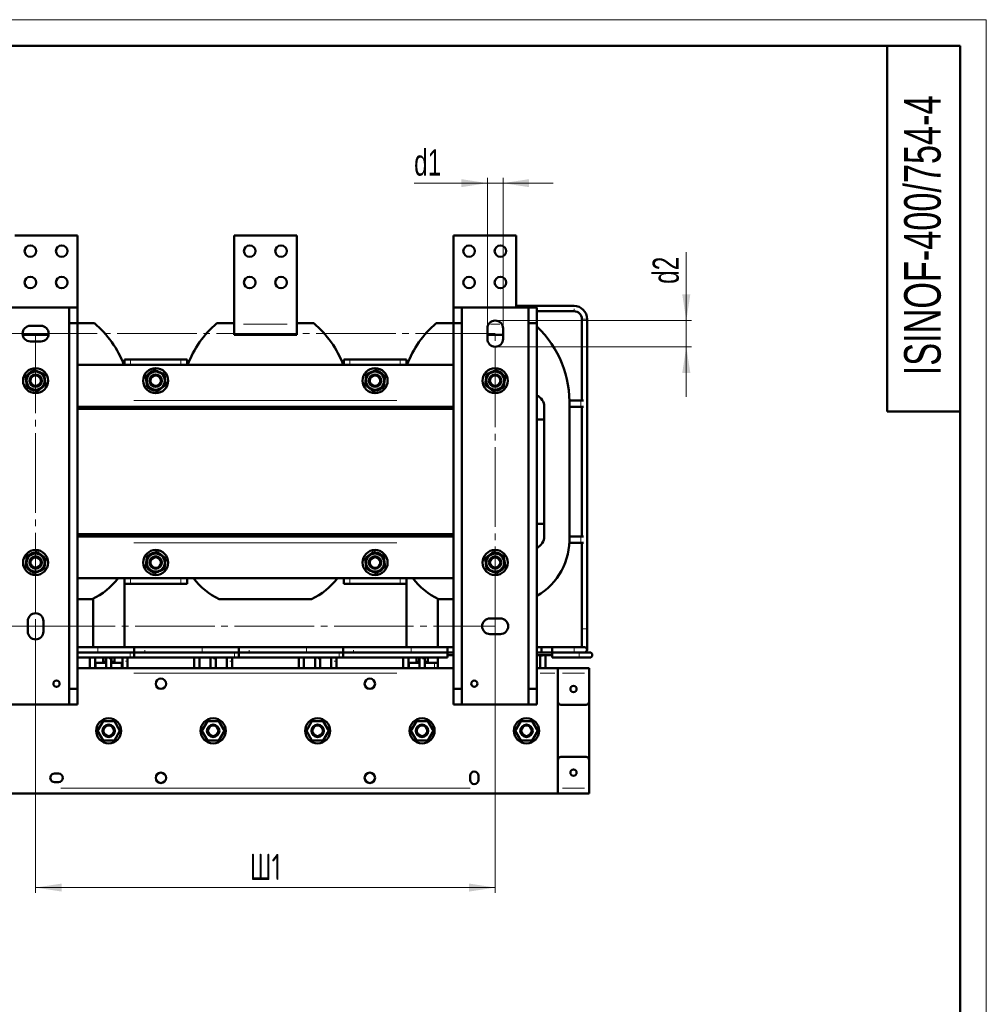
# Model space of a CAD drawing. Header units: millimetres. Extents: x 0 to 1485, y 0 to 2100.
# Tile 7 of 7: x 560 to 1485, y 1158 to 2100. Entities that reach past the tile are written whole.
import ezdxf

# ---------------------------------------------------------------- set-up
doc = ezdxf.new("R2010")
doc.units = ezdxf.units.MM
doc.header["$LTSCALE"] = 5
doc.linetypes.add('SLD-Осевая', pattern=[19.05, 15.24, -1.27, 1.27, -1.27])
doc.linetypes.add('SLD-Сплошная', pattern=[0])
doc.styles.add('SLDTEXTSTYLE0', font='TXT', dxfattribs={"width": 0.7})
doc.styles.add('SLDTEXTSTYLE1', font='TXT', dxfattribs={"width": 0.7, "bigfont": 'bigfont'})
doc.dimstyles.new('SLDDIMSTYLE0', dxfattribs={"dimtxt": 25, "dimasz": 25, "dimexe": 0, "dimexo": 0.0625, "dimgap": 6.25, "dimtad": 2, "dimdec": 1, "dimrnd": 1e-09, "dimzin": 12, "dimdsep": 46, "dimtxsty": 'SLDTEXTSTYLE0', "dimsah": 1, "dimcen": 0.09, "dimadec": 0, "dimazin": 3, "dimtfac": 1, "dimtdec": 3, "dimtofl": 0, "dimtmove": 0, "dimatfit": 3, "dimfxl": 0, "dimfrac": 2, "dimtolj": 1, "dimtzin": 12, "dimarcsym": 0})
doc.dimstyles.new('SLDDIMSTYLE1', dxfattribs={"dimtxt": 25, "dimasz": 25, "dimexe": 0, "dimexo": 0.0625, "dimgap": 6.25, "dimtad": 2, "dimdec": 1, "dimrnd": 1e-09, "dimzin": 12, "dimdsep": 46, "dimtxsty": 'SLDTEXTSTYLE0', "dimsah": 1, "dimcen": 0.09, "dimadec": 0, "dimazin": 3, "dimtfac": 1, "dimtdec": 3, "dimtmove": 0, "dimatfit": 0, "dimfxl": 0, "dimfrac": 2, "dimtolj": 1, "dimtzin": 12, "dimarcsym": 0})

# ---------------------------------------------------------------- blocks, each defined once
blk = doc.blocks.new('_D_2')
at = {"color": 7, "linetype": 'SLD-Сплошная', "lineweight": 0}
for p, q in [((574.78, 1519.55), (574.78, 1264.59)), ((1014.78, 1519.55), (1014.78, 1264.59)), ((574.78, 1269.59), (1014.78, 1269.59))]:
    blk.add_line(p, q, dxfattribs=at)
at = {"color": 7, "linetype": 'SLD-Сплошная', "lineweight": 18}
for points in [[(574.78, 1269.59), (599.78, 1265.75), (599.78, 1273.44)], [(1014.78, 1269.59), (989.78, 1273.44), (989.78, 1265.75)]]:
    blk.add_solid(points, dxfattribs=at)
at = {"color": 7, "linetype": 'SLD-Сплошная', "lineweight": 18, "insert": (779.68, 1301.82), "char_height": 25, "attachment_point": 1, "style": 'SLDTEXTSTYLE1'}
blk.add_mtext('Ш1', dxfattribs=at)
blk = doc.blocks.new('_D_3')
at = {"color": 7, "linetype": 'SLD-Сплошная', "lineweight": 0}
for p, q in [((574.73, 1799.6), (429.78, 1799.6)), ((434.78, 1799.6), (434.78, 1519.6)), ((574.73, 1519.6), (429.78, 1519.6))]:
    blk.add_line(p, q, dxfattribs=at)
at = {"color": 7, "linetype": 'SLD-Сплошная', "lineweight": 18}
for points in [[(434.78, 1799.6), (430.94, 1774.6), (438.63, 1774.6)], [(434.78, 1519.6), (438.63, 1544.6), (430.94, 1544.6)]]:
    blk.add_solid(points, dxfattribs=at)
at = {"color": 7, "linetype": 'SLD-Сплошная', "lineweight": 18, "insert": (402.56, 1647.17), "char_height": 25, "attachment_point": 1, "rotation": 90, "style": 'SLDTEXTSTYLE1'}
blk.add_mtext('Г1', dxfattribs=at)
blk = doc.blocks.new('_D_5')
at = {"color": 7, "linetype": 'SLD-Сплошная', "lineweight": 0}
for p, q in [((1007.28, 1943.6), (937.16, 1943.6)), ((1007.28, 1804.65), (1007.28, 1948.6)), ((1007.28, 1943.6), (1022.28, 1943.6)), ((1022.28, 1804.65), (1022.28, 1948.6)), ((1022.28, 1943.6), (1070.36, 1943.6))]:
    blk.add_line(p, q, dxfattribs=at)
at = {"color": 7, "linetype": 'SLD-Сплошная', "lineweight": 18}
for points in [[(1007.28, 1943.6), (982.28, 1947.44), (982.28, 1939.75)], [(1022.28, 1943.6), (1047.28, 1939.75), (1047.28, 1947.44)]]:
    blk.add_solid(points, dxfattribs=at)
at = {"color": 7, "linetype": 'SLD-Сплошная', "lineweight": 18, "insert": (937.16, 1975.83), "char_height": 25, "attachment_point": 1, "style": 'SLDTEXTSTYLE0'}
blk.add_mtext('d1', dxfattribs=at)
blk = doc.blocks.new('_D_6')
at = {"color": 7, "linetype": 'SLD-Сплошная', "lineweight": 0}
for p, q in [((1197.76, 1812.1), (1197.76, 1877.44)), ((1014.83, 1812.1), (1202.76, 1812.1)), ((1197.76, 1812.1), (1197.76, 1787.1)), ((1014.83, 1787.1), (1202.76, 1787.1)), ((1197.76, 1787.1), (1197.76, 1739.02))]:
    blk.add_line(p, q, dxfattribs=at)
at = {"color": 7, "linetype": 'SLD-Сплошная', "lineweight": 18}
for points in [[(1197.76, 1812.1), (1201.61, 1837.1), (1193.91, 1837.1)], [(1197.76, 1787.1), (1193.91, 1762.1), (1201.61, 1762.1)]]:
    blk.add_solid(points, dxfattribs=at)
at = {"color": 7, "linetype": 'SLD-Сплошная', "lineweight": 18, "insert": (1165.53, 1847.23), "char_height": 25, "attachment_point": 1, "rotation": 90, "style": 'SLDTEXTSTYLE0'}
blk.add_mtext('d2', dxfattribs=at)

msp = doc.modelspace()

# ---------------------------------------------------------------- linework, layer by layer
at = {"color": 7, "linetype": 'SLD-Сплошная', "lineweight": 18}
for p, q in [((0, 2100), (1485, 2100)), ((1485, 2100), (1485, 0))]:
    msp.add_line(p, q, dxfattribs=at)
at = {"color": 7, "linetype": 'SLD-Сплошная', "lineweight": 50}
for p, q in [((1460, 2075), (100, 2075)), ((1390, 2075), (1390, 1725)), ((1460, 25), (1460, 2075)), ((614.78, 1893.6), (554.78, 1893.6)), ((614.78, 1824.6), (614.78, 1893.6)), ((824.78, 1893.6), (764.78, 1893.6)), ((764.78, 1893.6), (764.78, 1808.6)), ((824.78, 1808.6), (824.78, 1893.6)), ((1034.78, 1893.6), (974.78, 1893.6)), ((974.78, 1893.6), (974.78, 1808.6)), ((1034.78, 1824.6), (1034.78, 1893.6)), ((606.78, 1824.6), (542.78, 1824.6)), ((614.78, 1824.6), (606.78, 1824.6)), ((606.78, 1809.6), (606.78, 1824.6)), ((614.78, 1824.6), (614.78, 1809.6)), ((982.78, 1824.6), (974.78, 1824.6)), ((974.78, 1824.6), (974.78, 1809.6)), ((982.78, 1824.6), (982.78, 1809.6)), ((1046.78, 1824.6), (982.78, 1824.6)), ((1090.26, 1826.1), (1034.78, 1826.1)), ((1054.78, 1824.6), (1046.78, 1824.6)), ((1046.78, 1809.6), (1046.78, 1824.6)), ((1054.78, 1809.6), (1054.78, 1824.6)), ((1054.78, 1821.1), (1090.26, 1821.1)), ((606.78, 1809.6), (614.78, 1809.6)), ((606.78, 1459.6), (606.78, 1809.6)), ((614.78, 1809.6), (631.19, 1809.6)), ((614.78, 1809.6), (614.78, 1459.6)), ((748.38, 1809.6), (764.78, 1809.6)), ((824.78, 1809.6), (841.19, 1809.6)), ((958.38, 1809.6), (974.78, 1809.6)), ((982.78, 1809.6), (974.78, 1809.6)), ((974.78, 1809.6), (974.78, 1459.6)), ((982.78, 1809.6), (982.78, 1459.6)), ((1046.78, 1459.6), (1046.78, 1809.6)), ((1046.78, 1809.6), (1054.78, 1809.6)), ((1054.78, 1809.6), (1054.78, 1459.6)), ((1097.76, 1813.6), (1097.76, 1735.6)), ((1102.76, 1517.11), (1102.76, 1813.6)), ((569.78, 1807.1), (579.78, 1807.1)), ((764.78, 1808.6), (764.78, 1798.6)), ((824.78, 1798.6), (824.78, 1808.6)), ((974.78, 1808.6), (974.78, 1798.6)), ((1007.28, 1794.6), (1007.28, 1804.6)), ((1022.28, 1804.6), (1022.28, 1794.6)), ((562.35, 1798.6), (587.22, 1798.6)), ((579.78, 1792.1), (569.78, 1792.1)), ((764.78, 1798.6), (824.78, 1798.6)), ((974.78, 1798.6), (974.78, 1798.6)), ((1007.28, 1798.6), (1022.28, 1798.6)), ((659.78, 1769.6), (659.78, 1774.92)), ((665.78, 1774.92), (659.78, 1774.92)), ((713.78, 1774.92), (665.78, 1774.92)), ((719.78, 1774.92), (713.78, 1774.92)), ((719.78, 1769.6), (719.78, 1774.92)), ((869.78, 1769.6), (869.78, 1774.92)), ((875.78, 1774.92), (869.78, 1774.92)), ((923.78, 1774.92), (875.78, 1774.92)), ((929.78, 1774.92), (923.78, 1774.92)), ((929.78, 1769.6), (929.78, 1774.92)), ((974.78, 1769.6), (614.78, 1769.6)), ((569.54, 1746.62), (568.71, 1747.23)), ((569.54, 1746.62), (569.68, 1746.97)), ((571.34, 1746.28), (571.13, 1745.78)), ((684.54, 1746.62), (683.71, 1747.23)), ((684.54, 1746.62), (684.68, 1746.97)), ((686.34, 1746.28), (686.13, 1745.78)), ((903.44, 1745.78), (903.23, 1746.28)), ((904.88, 1746.97), (905.03, 1746.62)), ((905.9, 1747.26), (905.03, 1746.62)), ((1018.44, 1745.78), (1018.23, 1746.28)), ((1019.88, 1746.97), (1020.03, 1746.62)), ((1020.9, 1747.26), (1020.03, 1746.62)), ((1096.78, 1735.6), (1085.89, 1735.6)), ((1099.38, 1735.6), (1096.78, 1735.6)), ((634.78, 1729.6), (614.78, 1729.6)), ((614.78, 1727.6), (634.78, 1727.6)), ((974.78, 1727.6), (614.78, 1727.6)), ((629.78, 1727.6), (629.78, 1727.6)), ((744.78, 1729.6), (634.78, 1729.6)), ((634.78, 1727.6), (634.78, 1729.6)), ((641.78, 1727.6), (641.78, 1729.6)), ((665.79, 1729.6), (665.78, 1729.38)), ((665.78, 1729.38), (665.78, 1727.6)), ((665.79, 1729.6), (713.77, 1729.6)), ((713.78, 1729.38), (713.77, 1729.6)), ((713.78, 1727.6), (713.78, 1729.38)), ((737.78, 1729.6), (737.78, 1727.6)), ((844.78, 1729.6), (744.78, 1729.6)), ((744.78, 1727.6), (744.78, 1729.6)), ((744.78, 1727.6), (844.78, 1727.6)), ((749.78, 1727.6), (749.78, 1727.6)), ((789.78, 1727.6), (789.78, 1727.6)), ((799.78, 1727.6), (799.78, 1727.6)), ((839.78, 1727.6), (839.78, 1727.6)), ((954.78, 1729.6), (844.78, 1729.6)), ((844.78, 1727.6), (844.78, 1729.6)), ((851.78, 1729.6), (851.78, 1727.6)), ((875.79, 1729.6), (875.78, 1729.38)), ((875.78, 1729.38), (875.78, 1727.6)), ((875.79, 1729.6), (923.77, 1729.6)), ((923.78, 1729.38), (923.77, 1729.6)), ((923.78, 1727.6), (923.78, 1729.38)), ((947.78, 1727.6), (947.78, 1729.6)), ((954.78, 1727.6), (954.78, 1729.6)), ((974.78, 1729.6), (954.78, 1729.6)), ((954.78, 1727.6), (974.78, 1727.6)), ((959.78, 1727.6), (959.78, 1727.6)), ((1061.78, 1605.6), (1061.78, 1729.6)), ((1061.78, 1729.6), (1061.78, 1717.6)), ((1085.78, 1729.38), (1085.78, 1605.51)), ((1085.79, 1729.6), (1096.78, 1729.6)), ((1096.78, 1729.6), (1099.38, 1729.6)), ((1097.76, 1729.6), (1097.76, 1605.59)), ((1390, 1725), (1460, 1725)), ((1061.78, 1717.6), (1054.78, 1717.6)), ((1054.78, 1617.6), (1061.78, 1617.6)), ((1061.78, 1617.6), (1061.78, 1605.6)), ((634.78, 1607.59), (614.78, 1607.59)), ((974.78, 1607.59), (614.78, 1607.59)), ((614.78, 1605.59), (634.78, 1605.59)), ((629.78, 1607.59), (629.78, 1607.59)), ((634.78, 1607.59), (634.78, 1605.59)), ((634.78, 1605.59), (744.78, 1605.59)), ((641.78, 1605.6), (641.78, 1607.59)), ((665.78, 1607.59), (665.78, 1605.59)), ((713.78, 1605.59), (665.78, 1605.59)), ((713.78, 1605.59), (713.78, 1607.59)), ((737.78, 1607.59), (737.78, 1605.6)), ((744.78, 1607.59), (744.78, 1605.59)), ((844.78, 1607.59), (744.78, 1607.59)), ((744.78, 1605.59), (844.78, 1605.59)), ((749.78, 1607.59), (749.78, 1607.59)), ((789.78, 1607.59), (789.78, 1607.59)), ((799.78, 1607.59), (799.78, 1607.59)), ((839.78, 1607.59), (839.78, 1607.59)), ((844.78, 1607.59), (844.78, 1605.59)), ((844.78, 1605.59), (954.78, 1605.59)), ((851.78, 1607.59), (851.78, 1605.6)), ((875.78, 1607.59), (875.78, 1605.59)), ((923.78, 1605.59), (875.78, 1605.59)), ((923.78, 1605.59), (923.78, 1607.59)), ((947.78, 1605.6), (947.78, 1607.59)), ((954.78, 1607.59), (954.78, 1605.59)), ((974.78, 1607.59), (954.78, 1607.59)), ((954.78, 1605.59), (974.78, 1605.59)), ((959.78, 1607.59), (959.78, 1607.59)), ((1096.78, 1605.59), (1085.78, 1605.59)), ((1099.38, 1605.59), (1096.78, 1605.59)), ((1096.78, 1599.59), (1085.77, 1599.59)), ((1099.38, 1599.59), (1096.78, 1599.59)), ((1097.76, 1599.59), (1097.76, 1517.11)), ((568.67, 1587.93), (569.54, 1588.57)), ((569.68, 1588.22), (569.54, 1588.57)), ((571.13, 1589.41), (571.34, 1588.91)), ((683.67, 1587.93), (684.54, 1588.57)), ((684.68, 1588.22), (684.54, 1588.57)), ((686.13, 1589.41), (686.34, 1588.91)), ((903.23, 1588.91), (903.44, 1589.41)), ((905.03, 1588.57), (904.88, 1588.22)), ((905.03, 1588.57), (905.86, 1587.96)), ((1018.23, 1588.91), (1018.44, 1589.41)), ((1020.03, 1588.57), (1019.88, 1588.22)), ((1020.03, 1588.57), (1020.86, 1587.96)), ((614.78, 1565.59), (974.78, 1565.59)), ((659.78, 1565.59), (659.78, 1499.61)), ((719.78, 1560.28), (719.78, 1565.59)), ((869.78, 1560.28), (869.78, 1565.59)), ((929.78, 1565.59), (929.78, 1499.61)), ((659.78, 1560.28), (665.78, 1560.28)), ((665.78, 1560.28), (713.78, 1560.28)), ((713.78, 1560.28), (719.78, 1560.28)), ((869.78, 1560.28), (875.78, 1560.28)), ((875.78, 1560.28), (923.78, 1560.28)), ((923.78, 1560.28), (929.78, 1560.28)), ((628.94, 1545.6), (614.78, 1545.6)), ((629.78, 1545.99), (629.78, 1499.61)), ((838.94, 1545.6), (750.63, 1545.6)), ((959.78, 1545.99), (959.78, 1499.61)), ((974.78, 1545.6), (960.63, 1545.6)), ((1009.78, 1527.1), (1019.78, 1527.1)), ((567.28, 1514.6), (567.28, 1524.6)), ((582.28, 1524.6), (582.28, 1514.6)), ((1097.76, 1517.11), (1097.76, 1499.61)), ((1102.76, 1497.11), (1102.76, 1517.11)), ((1019.78, 1512.1), (1009.78, 1512.1)), ((669.23, 1499.61), (614.78, 1499.61)), ((679.24, 1499.61), (669.23, 1499.61)), ((669.23, 1494.61), (669.23, 1499.61)), ((769.23, 1499.61), (679.24, 1499.61)), ((779.24, 1499.61), (769.23, 1499.61)), ((769.23, 1494.61), (769.23, 1499.61)), ((869.23, 1499.61), (779.24, 1499.61)), ((879.23, 1499.61), (869.23, 1499.61)), ((869.23, 1494.61), (869.23, 1499.61)), ((969.23, 1499.61), (879.24, 1499.61)), ((974.78, 1499.61), (969.23, 1499.61)), ((969.23, 1494.61), (969.23, 1499.61)), ((1069.23, 1499.61), (1054.78, 1499.61)), ((1090.26, 1499.61), (1059.23, 1499.61)), ((1059.23, 1499.61), (1059.23, 1494.61)), ((1069.23, 1494.61), (1069.23, 1499.61)), ((1100.26, 1499.61), (1090.26, 1499.61)), ((614.78, 1494.61), (669.23, 1494.61)), ((669.23, 1494.61), (614.78, 1494.61)), ((614.78, 1489.61), (669.23, 1489.61)), ((626.73, 1489.61), (626.73, 1479.59)), ((631.73, 1479.59), (631.73, 1489.61)), ((639.38, 1485.55), (639.38, 1489.61)), ((642.08, 1485.55), (642.08, 1489.61)), ((642.28, 1488.61), (642.28, 1489.61)), ((642.28, 1488.61), (642.28, 1479.59)), ((647.28, 1489.61), (647.28, 1488.61)), ((647.28, 1479.59), (647.28, 1488.61)), ((647.48, 1489.61), (647.48, 1485.55)), ((650.18, 1485.55), (650.18, 1489.61)), ((657.83, 1489.61), (657.83, 1486.11)), ((662.83, 1486.11), (662.83, 1489.61)), ((769.23, 1494.61), (665.33, 1494.61)), ((665.33, 1489.61), (769.23, 1489.61)), ((669.23, 1489.61), (669.23, 1494.61)), ((679.24, 1494.61), (769.23, 1494.61)), ((726.73, 1489.61), (726.73, 1479.59)), ((731.73, 1479.59), (731.73, 1489.61)), ((742.28, 1488.61), (742.28, 1489.61)), ((742.28, 1488.61), (742.28, 1479.59)), ((747.28, 1489.61), (747.28, 1488.61)), ((747.28, 1479.59), (747.28, 1488.61)), ((757.83, 1489.61), (757.83, 1486.11)), ((762.83, 1486.11), (762.83, 1489.61)), ((869.23, 1494.61), (765.33, 1494.61)), ((765.33, 1489.61), (869.23, 1489.61)), ((769.23, 1489.61), (769.23, 1494.61)), ((779.23, 1494.61), (779.24, 1494.61)), ((779.24, 1494.61), (869.23, 1494.61)), ((826.73, 1489.61), (826.73, 1479.59)), ((831.73, 1479.59), (831.73, 1489.61)), ((842.28, 1488.61), (842.28, 1489.61)), ((842.28, 1488.61), (842.28, 1479.59)), ((847.28, 1489.61), (847.28, 1488.61)), ((847.28, 1479.59), (847.28, 1488.61)), ((857.83, 1489.61), (857.83, 1486.11)), ((862.83, 1486.11), (862.83, 1489.61)), ((969.23, 1494.61), (865.33, 1494.61)), ((865.33, 1489.61), (969.23, 1489.61)), ((869.23, 1489.61), (869.23, 1494.61)), ((879.24, 1494.61), (969.23, 1494.61)), ((926.73, 1489.61), (926.73, 1479.59)), ((931.73, 1479.59), (931.73, 1489.61)), ((939.38, 1485.55), (939.38, 1489.61)), ((942.08, 1485.55), (942.08, 1489.61)), ((942.28, 1488.61), (942.28, 1489.61)), ((942.28, 1488.61), (942.28, 1479.59)), ((947.28, 1489.61), (947.28, 1488.61)), ((947.28, 1479.59), (947.28, 1488.61)), ((947.48, 1489.61), (947.48, 1485.55)), ((950.18, 1485.55), (950.18, 1489.61)), ((959.78, 1489.61), (959.78, 1484.59)), ((969.23, 1494.61), (974.78, 1494.61)), ((969.23, 1489.61), (969.23, 1494.61)), ((969.23, 1492.11), (974.78, 1492.11)), ((1054.78, 1494.61), (1069.23, 1494.61)), ((1054.78, 1492.11), (1069.23, 1492.11)), ((1057.83, 1492.11), (1057.83, 1491.11)), ((1057.83, 1491.11), (1057.83, 1479.59)), ((1059.23, 1494.61), (1090.26, 1494.61)), ((1062.83, 1491.11), (1062.83, 1492.11)), ((1062.83, 1479.59), (1062.83, 1491.11)), ((1095.26, 1494.61), (1069.23, 1494.61)), ((1069.23, 1489.61), (1069.23, 1494.61)), ((1069.23, 1489.61), (1095.26, 1489.61)), ((1105.26, 1494.61), (1095.26, 1494.61)), ((1095.26, 1489.61), (1105.26, 1489.61)), ((974.78, 1479.59), (614.78, 1479.59)), ((631.73, 1484.59), (632.78, 1484.59)), ((632.78, 1479.59), (631.73, 1479.59)), ((632.78, 1484.59), (642.28, 1484.59)), ((642.28, 1479.59), (632.78, 1479.59)), ((638.78, 1485.55), (638.78, 1484.59)), ((638.78, 1485.55), (642.25, 1485.55)), ((641.78, 1479.59), (641.78, 1479.59)), ((647.28, 1484.59), (656.78, 1484.59)), ((656.78, 1479.59), (647.28, 1479.59)), ((647.29, 1485.55), (650.78, 1485.55)), ((647.78, 1479.59), (647.78, 1479.59)), ((650.78, 1484.59), (650.78, 1485.55)), ((656.78, 1484.59), (657.84, 1484.59)), ((657.84, 1479.59), (656.78, 1479.59)), ((657.83, 1486.11), (657.83, 1479.59)), ((662.83, 1479.59), (662.83, 1486.11)), ((757.83, 1486.11), (757.83, 1479.59)), ((762.83, 1479.59), (762.83, 1486.11)), ((857.83, 1486.11), (857.83, 1479.59)), ((862.83, 1479.59), (862.83, 1486.11)), ((931.73, 1484.59), (932.78, 1484.59)), ((932.78, 1479.59), (931.73, 1479.59)), ((932.78, 1484.59), (942.28, 1484.59)), ((942.28, 1479.59), (932.78, 1479.59)), ((938.78, 1485.55), (938.78, 1484.59)), ((938.78, 1485.55), (942.25, 1485.55)), ((941.78, 1479.59), (941.78, 1479.59)), ((947.28, 1484.59), (956.78, 1484.59)), ((956.78, 1479.59), (947.28, 1479.59)), ((947.29, 1485.55), (950.78, 1485.55)), ((947.78, 1479.59), (947.78, 1479.59)), ((950.78, 1484.59), (950.78, 1485.55)), ((956.78, 1484.59), (959.78, 1484.59)), ((959.78, 1479.59), (956.78, 1479.59)), ((959.78, 1484.59), (959.78, 1479.59)), ((1074.78, 1479.59), (1054.78, 1479.59)), ((1074.78, 1479.59), (1104.78, 1479.59)), ((1074.78, 1479.59), (1074.78, 1474.59)), ((1104.78, 1479.59), (1104.78, 1474.59)), ((1074.78, 1474.59), (1074.78, 1447.59)), ((1104.78, 1474.59), (1104.78, 1447.59)), ((606.78, 1459.6), (606.78, 1444.6)), ((614.78, 1459.6), (606.78, 1459.6)), ((614.78, 1459.6), (614.78, 1444.6)), ((982.78, 1459.6), (974.78, 1459.6)), ((974.78, 1459.6), (974.78, 1444.6)), ((982.78, 1459.6), (982.78, 1444.6)), ((1046.78, 1444.6), (1046.78, 1459.6)), ((1054.78, 1459.6), (1046.78, 1459.6)), ((1054.78, 1459.6), (1054.78, 1444.6)), ((542.78, 1444.6), (606.78, 1444.6)), ((606.78, 1444.6), (614.78, 1444.6)), ((974.78, 1444.6), (982.78, 1444.6)), ((982.78, 1444.6), (1046.78, 1444.6)), ((1046.78, 1444.6), (1054.78, 1444.6)), ((1074.78, 1447.59), (1074.78, 1391.59)), ((1077.78, 1444.59), (1101.78, 1444.59)), ((1104.78, 1447.59), (1104.78, 1391.59)), ((633.98, 1419.59), (639.38, 1428.94)), ((639.38, 1428.94), (650.18, 1428.94)), ((650.18, 1428.94), (655.58, 1419.59)), ((733.98, 1419.59), (739.38, 1428.94)), ((739.38, 1428.94), (750.18, 1428.94)), ((750.18, 1428.94), (755.58, 1419.59)), ((833.98, 1419.59), (839.38, 1428.94)), ((839.38, 1428.94), (850.18, 1428.94)), ((850.18, 1428.94), (855.58, 1419.59)), ((933.98, 1419.59), (939.38, 1428.94)), ((939.38, 1428.94), (950.18, 1428.94)), ((950.18, 1428.94), (955.58, 1419.59)), ((1033.98, 1419.59), (1039.38, 1428.94)), ((1039.38, 1428.94), (1050.18, 1428.94)), ((1050.18, 1428.94), (1055.58, 1419.59)), ((639.38, 1410.24), (633.98, 1419.59)), ((655.58, 1419.59), (650.18, 1410.24)), ((739.38, 1410.24), (733.98, 1419.59)), ((755.58, 1419.59), (750.18, 1410.24)), ((839.38, 1410.24), (833.98, 1419.59)), ((855.58, 1419.59), (850.18, 1410.24)), ((939.38, 1410.24), (933.98, 1419.59)), ((955.58, 1419.59), (950.18, 1410.24)), ((1039.38, 1410.24), (1033.98, 1419.59)), ((1055.58, 1419.59), (1050.18, 1410.24)), ((650.18, 1410.24), (639.38, 1410.24)), ((750.18, 1410.24), (739.38, 1410.24)), ((850.18, 1410.24), (839.38, 1410.24)), ((950.18, 1410.24), (939.38, 1410.24)), ((1050.18, 1410.24), (1039.38, 1410.24)), ((1101.78, 1394.59), (1077.78, 1394.59)), ((1074.78, 1391.59), (1074.78, 1364.59)), ((1104.78, 1391.59), (1104.78, 1364.59)), ((592.78, 1378.59), (596.78, 1378.59)), ((990.78, 1372.59), (990.78, 1376.59)), ((998.78, 1376.59), (998.78, 1372.59)), ((596.78, 1370.59), (592.78, 1370.59)), ((990.78, 1372.59), (990.78, 1372.59)), ((998.78, 1372.59), (998.78, 1372.59)), ((514.78, 1359.59), (1074.78, 1359.59)), ((1074.78, 1364.59), (1074.78, 1359.59)), ((1104.78, 1359.59), (1074.78, 1359.59)), ((1104.78, 1364.59), (1104.78, 1359.59))]:
    msp.add_line(p, q, dxfattribs=at)
at = {"color": 8, "linetype": 'SLD-Сплошная', "lineweight": 18}
for p, q in [((1100.26, 1813.6), (1097.76, 1813.6)), ((1102.76, 1813.6), (1100.26, 1813.6)), ((773.78, 1808.6), (815.78, 1808.6)), ((974.78, 1808.6), (974.78, 1808.6)), ((1010.34, 1808.6), (1019.22, 1808.6)), ((665.78, 1770.39), (665.78, 1774.12)), ((713.78, 1770.39), (713.78, 1774.12)), ((875.78, 1770.39), (875.78, 1774.12)), ((923.78, 1770.39), (923.78, 1774.12)), ((920.78, 1735.6), (668.78, 1735.6)), ((1096.78, 1734.7), (1096.78, 1730.5)), ((1096.78, 1600.49), (1096.78, 1604.69)), ((668.78, 1599.59), (920.78, 1599.59)), ((665.78, 1561.07), (665.78, 1564.8)), ((713.78, 1561.07), (713.78, 1564.8)), ((875.78, 1561.07), (875.78, 1564.8)), ((923.78, 1561.07), (923.78, 1564.8)), ((1097.76, 1517.11), (1100.26, 1517.11)), ((1100.26, 1517.11), (1102.76, 1517.11)), ((1090.26, 1499.61), (1090.26, 1497.11)), ((665.33, 1494.61), (665.33, 1489.61)), ((765.33, 1494.61), (765.33, 1489.61)), ((865.33, 1494.61), (865.33, 1489.61)), ((1060.33, 1491.11), (1060.34, 1491.11)), ((1090.26, 1497.11), (1090.26, 1494.61)), ((1095.26, 1494.61), (1095.26, 1492.11)), ((1095.26, 1492.11), (1095.26, 1489.61)), ((632.78, 1480.34), (632.78, 1483.84)), ((656.78, 1483.84), (656.78, 1480.34)), ((932.78, 1480.34), (932.78, 1483.84)), ((956.78, 1483.84), (956.78, 1480.34)), ((920.78, 1474.59), (668.78, 1474.59)), ((1071.78, 1474.59), (1057.78, 1474.59)), ((1100.28, 1474.59), (1079.28, 1474.59)), ((598.78, 1364.59), (990.78, 1364.59)), ((1100.28, 1364.59), (1079.28, 1364.59))]:
    msp.add_line(p, q, dxfattribs=at)
at = {"color": 7, "linetype": 'SLD-Осевая', "lineweight": 18}
for p, q in [((1014.78, 1799.6), (574.78, 1799.6)), ((574.78, 1799.6), (574.78, 1519.6)), ((1014.78, 1519.6), (1014.78, 1799.6)), ((574.78, 1519.6), (1014.78, 1519.6))]:
    msp.add_line(p, q, dxfattribs=at)
at = {"color": 7, "linetype": 'SLD-Сплошная', "lineweight": 50, "flags": 128}
for points in [[(574.27, 1745.06), (572.92, 1745.23), (571.13, 1745.78)], [(689.27, 1745.06), (687.92, 1745.23), (686.13, 1745.78)], [(903.44, 1745.78), (901.65, 1745.23), (900.63, 1745.08)], [(1018.44, 1745.78), (1016.65, 1745.23), (1015.63, 1745.08)], [(571.13, 1589.41), (572.92, 1589.96), (573.94, 1590.11)], [(686.13, 1589.41), (687.92, 1589.96), (688.94, 1590.11)], [(900.3, 1590.13), (901.65, 1589.96), (903.44, 1589.41)], [(1015.3, 1590.13), (1016.65, 1589.96), (1018.44, 1589.41)]]:
    msp.add_lwpolyline(points, dxfattribs=at)
at = {"color": 7, "linetype": 'SLD-Сплошная', "lineweight": 50}
for centre, radius in [((569.78, 1878.6), 5.5), ((599.78, 1878.6), 5.5), ((779.78, 1878.6), 5.5), ((809.78, 1878.6), 5.5), ((989.78, 1878.6), 5.5), ((1019.78, 1878.6), 5.5), ((569.78, 1848.6), 5.5), ((599.78, 1848.6), 5.5), ((779.78, 1848.6), 5.5), ((809.78, 1848.6), 5.5), ((989.78, 1848.6), 5.5), ((1019.78, 1848.6), 5.5), ((574.78, 1754.6), 12), ((574.78, 1754.6), 8.63), ((689.78, 1754.6), 12), ((689.78, 1754.6), 8.63), ((899.78, 1754.6), 12), ((899.78, 1754.6), 8.63), ((1014.78, 1754.6), 12), ((1014.78, 1754.6), 8.63), ((574.78, 1754.6), 6), ((574.78, 1754.6), 4.96), ((689.78, 1754.6), 6), ((689.78, 1754.6), 5), ((899.78, 1754.6), 6), ((899.78, 1754.6), 5), ((1014.78, 1754.6), 6), ((1014.78, 1754.6), 4.96), ((574.78, 1580.59), 12), ((689.78, 1580.59), 12), ((899.78, 1580.59), 12), ((1014.78, 1580.59), 12), ((574.78, 1580.59), 8.63), ((574.78, 1580.59), 6), ((574.78, 1580.59), 4.96), ((689.78, 1580.59), 8.63), ((689.78, 1580.59), 6), ((689.78, 1580.59), 5), ((899.78, 1580.59), 8.63), ((899.78, 1580.59), 6), ((899.78, 1580.59), 5), ((1014.78, 1580.59), 8.63), ((1014.78, 1580.59), 6), ((1014.78, 1580.59), 4.96), ((594.78, 1464.59), 3), ((694.78, 1464.59), 5), ((894.78, 1464.59), 5), ((994.78, 1464.59), 3), ((1089.78, 1459.59), 3), ((644.78, 1419.59), 12), ((644.78, 1419.59), 6), ((644.78, 1419.59), 5), ((744.78, 1419.59), 12), ((744.78, 1419.59), 6), ((744.78, 1419.59), 5), ((844.78, 1419.59), 12), ((844.78, 1419.59), 6), ((844.78, 1419.59), 5), ((944.78, 1419.59), 12), ((944.78, 1419.59), 6), ((944.78, 1419.59), 5), ((1044.78, 1419.59), 12), ((1044.78, 1419.59), 6), ((1044.78, 1419.59), 5), ((694.78, 1374.59), 5), ((894.78, 1374.59), 5), ((1089.78, 1379.59), 3)]:
    msp.add_circle(centre, radius, dxfattribs=at)
for centre, radius, start, end in [((1090.26, 1813.6), 12.5, 0, 89.99068), ((1090.26, 1813.6), 7.5, 0, 90), ((566.54, 1734.15), 99.36, 20.90149, 49.40789), ((813.03, 1734.15), 99.36, 130.59211, 159.09851), ((776.54, 1734.15), 99.36, 20.90149, 49.40789), ((1023.03, 1734.15), 99.36, 130.59211, 159.09851), ((1014.78, 1804.6), 7.5, 0, 180), ((569.78, 1799.6), 7.5, 90, 270), ((579.78, 1799.6), 7.5, 270, 90), ((986.54, 1734.15), 99.36, 357.2513, 46.61872), ((1014.78, 1794.6), 7.5, 180, 0), ((574.78, 1754.6), 9.55, 110.38723, 145.31678), ((689.78, 1754.6), 9.55, 110.38723, 145.31678), ((899.78, 1754.6), 9.55, 35.8139, 71.22311), ((1014.78, 1754.6), 9.55, 35.8139, 72.15226), ((574.78, 1754.6), 9.55, 236.67553, 247.47733), ((689.78, 1754.6), 9.55, 236.67553, 247.47733), ((899.78, 1754.6), 9.55, 292.52267, 303.32447), ((1014.78, 1754.6), 9.55, 292.52267, 303.32447), ((1049.78, 1729.6), 12, 0, 65.37528), ((1049.78, 1605.6), 12, 294.62472, 0), ((1023.22, 1602.7), 62.63, 300.26718, 2.56852), ((574.78, 1580.59), 9.55, 112.52267, 123.32447), ((689.78, 1580.59), 9.55, 112.52267, 123.32447), ((899.78, 1580.59), 9.55, 56.67553, 67.47733), ((1014.78, 1580.59), 9.55, 56.67553, 67.47733), ((574.78, 1580.59), 9.55, 215.8139, 251.22311), ((689.78, 1580.59), 9.55, 215.8139, 251.22311), ((899.78, 1580.59), 9.55, 290.38723, 325.31678), ((1014.78, 1580.59), 9.55, 290.38723, 325.31678), ((603.22, 1602.7), 62.63, 294.24885, 323.66334), ((776.35, 1602.7), 62.63, 216.33666, 245.75115), ((813.22, 1602.7), 62.63, 294.24885, 323.66334), ((986.35, 1602.7), 62.63, 216.33666, 245.75115), ((574.78, 1524.6), 7.5, 0, 180), ((1009.78, 1519.6), 7.5, 90, 270), ((1019.78, 1519.6), 7.5, 270, 90), ((574.78, 1514.6), 7.5, 180, 0), ((1100.26, 1497.11), 2.5, 0, 90), ((1100.26, 1497.11), 2.5, 270, 0), ((1105.26, 1492.11), 2.5, 270, 90), ((1077.78, 1447.59), 3, 180, 270), ((1101.78, 1447.59), 3, 270, 0), ((1077.78, 1391.59), 3, 90, 180), ((1101.78, 1391.59), 3, 0, 90), ((592.78, 1374.59), 4, 89.9789, 270.0211), ((596.78, 1374.59), 4, 270, 90), ((994.78, 1376.59), 4, 0, 180), ((994.78, 1372.59), 4, 180, 0)]:
    msp.add_arc(centre, radius, start, end, dxfattribs=at)
at = {"color": 8, "linetype": 'SLD-Сплошная', "lineweight": 18}
for centre, start, end in [((1124.33, 1497.11), 179.70774, 180.29226), ((1224.33, 1497.11), 179.70774, 180.29226), ((1324.33, 1497.11), 179.70774, 180.29226), ((1424.33, 1497.11), 179.70774, 180.29226), ((565.24, 1497.11), 359.70774, 0.29226)]:
    msp.add_arc(centre, 490.11, start, end, dxfattribs=at)
for points, knots in [([(1090.26, 1826.02), (1090.26, 1826), (1090.26, 1825.93), (1090.26, 1825.58), (1090.26, 1825.37)], [0, 0, 0, 0, 0.381021, 1, 1, 1, 1]), ([(1090.26, 1823.23), (1090.26, 1823.03), (1090.26, 1822.5), (1090.26, 1822.09), (1090.26, 1821.83)], [0, 0, 0, 0, 0.381021, 1, 1, 1, 1]), ([(679.23, 1499.54), (679.23, 1499.51), (679.23, 1499.45), (679.23, 1499.1), (679.23, 1498.88)], [0, 0, 0, 0, 0.381021, 1, 1, 1, 1]), ([(779.23, 1499.54), (779.23, 1499.51), (779.23, 1499.45), (779.23, 1499.1), (779.23, 1498.88)], [0, 0, 0, 0, 0.381021, 1, 1, 1, 1]), ([(879.23, 1499.54), (879.23, 1499.51), (879.23, 1499.45), (879.23, 1499.1), (879.23, 1498.88)], [0, 0, 0, 0, 0.381021, 1, 1, 1, 1]), ([(642.34, 1488.61), (642.35, 1488.61), (642.39, 1488.61), (642.68, 1488.61), (643.02, 1488.61), (643.14, 1488.61)], [0, 0, 0, 0, 0.189735, 0.700873, 1, 1, 1, 1]), ([(645.16, 1488.61), (645.24, 1488.61), (645.52, 1488.61), (645.97, 1488.61), (646.28, 1488.61), (646.43, 1488.61)], [0, 0, 0, 0, 0.1733754, 0.5986826, 1, 1, 1, 1]), ([(679.23, 1496.74), (679.23, 1496.54), (679.23, 1496.01), (679.23, 1495.6), (679.23, 1495.34)], [0, 0, 0, 0, 0.381021, 1, 1, 1, 1]), ([(742.34, 1488.61), (742.35, 1488.61), (742.39, 1488.61), (742.68, 1488.61), (743.02, 1488.61), (743.14, 1488.61)], [0, 0, 0, 0, 0.189735, 0.700873, 1, 1, 1, 1]), ([(745.16, 1488.61), (745.24, 1488.61), (745.52, 1488.61), (745.97, 1488.61), (746.28, 1488.61), (746.43, 1488.61)], [0, 0, 0, 0, 0.1733754, 0.5986826, 1, 1, 1, 1]), ([(779.23, 1496.74), (779.23, 1496.54), (779.23, 1496.01), (779.23, 1495.6), (779.23, 1495.34)], [0, 0, 0, 0, 0.381021, 1, 1, 1, 1]), ([(842.34, 1488.61), (842.35, 1488.61), (842.39, 1488.61), (842.68, 1488.61), (843.02, 1488.61), (843.14, 1488.61)], [0, 0, 0, 0, 0.189735, 0.700873, 1, 1, 1, 1]), ([(845.16, 1488.61), (845.24, 1488.61), (845.52, 1488.61), (845.97, 1488.61), (846.28, 1488.61), (846.43, 1488.61)], [0, 0, 0, 0, 0.1733754, 0.5986826, 1, 1, 1, 1]), ([(879.23, 1496.74), (879.23, 1496.54), (879.23, 1496.01), (879.23, 1495.6), (879.23, 1495.34)], [0, 0, 0, 0, 0.3810206, 1, 1, 1, 1]), ([(942.34, 1488.61), (942.35, 1488.61), (942.39, 1488.61), (942.68, 1488.61), (943.02, 1488.61), (943.14, 1488.61)], [0, 0, 0, 0, 0.189735, 0.700873, 1, 1, 1, 1]), ([(945.16, 1488.61), (945.24, 1488.61), (945.52, 1488.61), (945.97, 1488.61), (946.28, 1488.61), (946.43, 1488.61)], [0, 0, 0, 0, 0.1733754, 0.5986826, 1, 1, 1, 1]), ([(1059.97, 1491.11), (1059.76, 1491.11), (1059.23, 1491.11), (1058.82, 1491.11), (1058.57, 1491.11)], [0, 0, 0, 0, 0.381021, 1, 1, 1, 1]), ([(1062.76, 1491.11), (1062.74, 1491.11), (1062.67, 1491.11), (1062.32, 1491.11), (1062.1, 1491.11)], [0, 0, 0, 0, 0.3808458, 1, 1, 1, 1]), ([(657.9, 1486.11), (657.93, 1486.11), (657.97, 1486.11), (658.23, 1486.11), (658.45, 1486.11), (658.57, 1486.11)], [0, 0, 0, 0, 0.355308, 0.674272, 1, 1, 1, 1]), ([(660.7, 1486.11), (660.89, 1486.11), (661.25, 1486.11), (661.72, 1486.11), (661.97, 1486.11), (662.1, 1486.11)], [0, 0, 0, 0, 0.355394, 0.67432, 1, 1, 1, 1]), ([(757.9, 1486.11), (757.93, 1486.11), (757.97, 1486.11), (758.23, 1486.11), (758.45, 1486.11), (758.57, 1486.11)], [0, 0, 0, 0, 0.3553081, 0.6742719, 1, 1, 1, 1]), ([(760.7, 1486.11), (760.89, 1486.11), (761.25, 1486.11), (761.72, 1486.11), (761.97, 1486.11), (762.1, 1486.11)], [0, 0, 0, 0, 0.3553944, 0.6743199, 1, 1, 1, 1]), ([(857.9, 1486.11), (857.93, 1486.11), (857.97, 1486.11), (858.23, 1486.11), (858.45, 1486.11), (858.57, 1486.11)], [0, 0, 0, 0, 0.355308, 0.674272, 1, 1, 1, 1]), ([(860.7, 1486.11), (860.89, 1486.11), (861.25, 1486.11), (861.72, 1486.11), (861.97, 1486.11), (862.1, 1486.11)], [0, 0, 0, 0, 0.3553944, 0.6743199, 1, 1, 1, 1])]:
    msp.add_open_spline(points, degree=3, knots=knots, dxfattribs=at)
at = {"color": 7, "linetype": 'SLD-Сплошная', "lineweight": 50}
for points in [[(573.43, 1764.9), (572.76, 1764.38), (572.08, 1763.86), (570.71, 1762.81), (570.02, 1762.28), (568.97, 1761.48), (568.61, 1761.21), (567.92, 1760.67), (567.57, 1760.41), (566.54, 1759.62), (565.86, 1759.09), (565.18, 1758.58)], [(583.03, 1760.92), (582.25, 1761.24), (581.46, 1761.57), (579.87, 1762.23), (579.06, 1762.57), (577.84, 1763.07), (577.43, 1763.24), (576.62, 1763.58), (576.22, 1763.75), (575.01, 1764.25), (574.22, 1764.58), (573.43, 1764.9)], [(688.43, 1764.9), (687.76, 1764.38), (687.08, 1763.86), (685.71, 1762.81), (685.02, 1762.28), (683.97, 1761.48), (683.61, 1761.21), (682.92, 1760.67), (682.57, 1760.41), (681.54, 1759.62), (680.86, 1759.09), (680.18, 1758.58)], [(698.03, 1760.92), (697.25, 1761.24), (696.46, 1761.57), (694.87, 1762.23), (694.06, 1762.57), (692.84, 1763.07), (692.43, 1763.24), (691.62, 1763.58), (691.22, 1763.75), (690.01, 1764.25), (689.22, 1764.58), (688.43, 1764.9)], [(901.14, 1764.9), (900.35, 1764.58), (899.56, 1764.25), (897.96, 1763.58), (897.15, 1763.25), (895.94, 1762.75), (895.54, 1762.58), (894.72, 1762.24), (894.32, 1762.07), (893.11, 1761.57), (892.32, 1761.25), (891.54, 1760.92)], [(909.38, 1758.58), (908.71, 1759.09), (908.03, 1759.61), (906.66, 1760.66), (905.97, 1761.2), (904.92, 1762), (904.57, 1762.27), (903.87, 1762.81), (903.52, 1763.07), (902.49, 1763.86), (901.81, 1764.38), (901.14, 1764.9)], [(1016.14, 1764.9), (1015.35, 1764.58), (1014.56, 1764.25), (1012.96, 1763.58), (1012.15, 1763.25), (1010.94, 1762.75), (1010.54, 1762.58), (1009.72, 1762.24), (1009.32, 1762.07), (1008.11, 1761.57), (1007.32, 1761.25), (1006.54, 1760.92)], [(1024.38, 1758.58), (1023.71, 1759.09), (1023.03, 1759.61), (1021.66, 1760.66), (1020.97, 1761.2), (1019.92, 1762), (1019.57, 1762.27), (1018.87, 1762.81), (1018.52, 1763.07), (1017.49, 1763.86), (1016.81, 1764.38), (1016.14, 1764.9)], [(565.18, 1758.58), (565.29, 1757.74), (565.41, 1756.89), (565.63, 1755.18), (565.74, 1754.31), (565.92, 1753), (565.97, 1752.56), (566.09, 1751.69), (566.15, 1751.25), (566.31, 1749.97), (566.43, 1749.12), (566.54, 1748.27)], [(584.38, 1750.62), (584.27, 1751.46), (584.16, 1752.3), (583.94, 1754.02), (583.82, 1754.88), (583.65, 1756.2), (583.59, 1756.64), (583.48, 1757.51), (583.42, 1757.94), (583.25, 1759.23), (583.14, 1760.08), (583.03, 1760.92)], [(680.18, 1758.58), (680.29, 1757.74), (680.41, 1756.89), (680.63, 1755.18), (680.74, 1754.31), (680.92, 1753), (680.97, 1752.56), (681.09, 1751.69), (681.15, 1751.25), (681.31, 1749.97), (681.43, 1749.12), (681.54, 1748.27)], [(699.38, 1750.62), (699.27, 1751.46), (699.16, 1752.3), (698.94, 1754.02), (698.82, 1754.88), (698.65, 1756.2), (698.59, 1756.64), (698.48, 1757.51), (698.42, 1757.94), (698.25, 1759.23), (698.14, 1760.08), (698.03, 1760.92)], [(891.54, 1760.92), (891.43, 1760.08), (891.32, 1759.23), (891.09, 1757.52), (890.98, 1756.65), (890.8, 1755.34), (890.75, 1754.9), (890.63, 1754.03), (890.58, 1753.6), (890.41, 1752.31), (890.3, 1751.46), (890.18, 1750.62)], [(908.03, 1748.27), (908.14, 1749.11), (908.25, 1749.96), (908.48, 1751.67), (908.59, 1752.54), (908.76, 1753.85), (908.82, 1754.29), (908.94, 1755.16), (908.99, 1755.6), (909.16, 1756.89), (909.27, 1757.74), (909.38, 1758.58)], [(1006.54, 1760.92), (1006.43, 1760.08), (1006.32, 1759.23), (1006.09, 1757.52), (1005.98, 1756.65), (1005.8, 1755.34), (1005.75, 1754.9), (1005.63, 1754.03), (1005.58, 1753.6), (1005.41, 1752.31), (1005.3, 1751.46), (1005.18, 1750.62)], [(1023.03, 1748.27), (1023.14, 1749.11), (1023.25, 1749.96), (1023.48, 1751.67), (1023.59, 1752.54), (1023.76, 1753.85), (1023.82, 1754.29), (1023.94, 1755.16), (1023.99, 1755.6), (1024.16, 1756.89), (1024.27, 1757.74), (1024.38, 1758.58)], [(566.54, 1748.27), (567.32, 1747.95), (568.11, 1747.62), (569.7, 1746.96), (570.5, 1746.63), (571.73, 1746.12), (572.13, 1745.95), (572.95, 1745.62), (573.35, 1745.45), (574.56, 1744.95), (575.35, 1744.62), (576.14, 1744.29)], [(576.14, 1744.29), (576.81, 1744.81), (577.49, 1745.33), (578.86, 1746.38), (579.55, 1746.91), (580.6, 1747.72), (580.96, 1747.99), (581.65, 1748.52), (582, 1748.79), (583.03, 1749.58), (583.71, 1750.1), (584.38, 1750.62)], [(681.54, 1748.27), (682.32, 1747.95), (683.11, 1747.62), (684.7, 1746.96), (685.5, 1746.63), (686.73, 1746.12), (687.13, 1745.95), (687.95, 1745.62), (688.35, 1745.45), (689.56, 1744.95), (690.35, 1744.62), (691.14, 1744.29)], [(691.14, 1744.29), (691.81, 1744.81), (692.49, 1745.33), (693.86, 1746.38), (694.55, 1746.91), (695.6, 1747.72), (695.96, 1747.99), (696.65, 1748.52), (697, 1748.79), (698.03, 1749.58), (698.71, 1750.1), (699.38, 1750.62)], [(890.18, 1750.62), (890.86, 1750.1), (891.54, 1749.58), (892.91, 1748.53), (893.6, 1748), (894.65, 1747.19), (895, 1746.92), (895.7, 1746.39), (896.05, 1746.12), (897.08, 1745.33), (897.76, 1744.81), (898.43, 1744.29)], [(898.43, 1744.29), (899.22, 1744.62), (900.01, 1744.95), (901.61, 1745.61), (902.41, 1745.94), (903.63, 1746.45), (904.03, 1746.62), (904.84, 1746.95), (905.25, 1747.12), (906.46, 1747.62), (907.25, 1747.95), (908.03, 1748.27)], [(1005.18, 1750.62), (1005.86, 1750.1), (1006.54, 1749.58), (1007.91, 1748.53), (1008.6, 1748), (1009.65, 1747.19), (1010, 1746.92), (1010.7, 1746.39), (1011.05, 1746.12), (1012.08, 1745.33), (1012.76, 1744.81), (1013.43, 1744.29)], [(1013.43, 1744.29), (1014.22, 1744.62), (1015.01, 1744.95), (1016.61, 1745.61), (1017.41, 1745.94), (1018.63, 1746.45), (1019.03, 1746.62), (1019.84, 1746.95), (1020.25, 1747.12), (1021.46, 1747.62), (1022.25, 1747.95), (1023.03, 1748.27)], [(566.54, 1586.92), (566.43, 1586.08), (566.32, 1585.23), (566.09, 1583.52), (565.98, 1582.65), (565.8, 1581.34), (565.75, 1580.9), (565.63, 1580.03), (565.58, 1579.59), (565.41, 1578.3), (565.3, 1577.45), (565.18, 1576.61)], [(576.14, 1590.9), (575.35, 1590.57), (574.56, 1590.24), (572.96, 1589.58), (572.15, 1589.25), (570.94, 1588.74), (570.54, 1588.57), (569.72, 1588.24), (569.32, 1588.07), (568.11, 1587.57), (567.32, 1587.24), (566.54, 1586.92)], [(584.38, 1584.57), (583.71, 1585.09), (583.03, 1585.61), (581.66, 1586.66), (580.97, 1587.19), (579.92, 1588), (579.57, 1588.27), (578.87, 1588.8), (578.52, 1589.07), (577.49, 1589.86), (576.81, 1590.38), (576.14, 1590.9)], [(583.03, 1574.27), (583.14, 1575.11), (583.25, 1575.96), (583.48, 1577.67), (583.59, 1578.54), (583.76, 1579.85), (583.82, 1580.29), (583.94, 1581.16), (583.99, 1581.59), (584.16, 1582.88), (584.27, 1583.73), (584.38, 1584.57)], [(681.54, 1586.92), (681.43, 1586.08), (681.32, 1585.23), (681.09, 1583.52), (680.98, 1582.65), (680.8, 1581.34), (680.75, 1580.9), (680.63, 1580.03), (680.58, 1579.59), (680.41, 1578.3), (680.3, 1577.45), (680.18, 1576.61)], [(691.14, 1590.9), (690.35, 1590.57), (689.56, 1590.24), (687.96, 1589.58), (687.15, 1589.25), (685.94, 1588.74), (685.54, 1588.57), (684.72, 1588.24), (684.32, 1588.07), (683.11, 1587.57), (682.32, 1587.24), (681.54, 1586.92)], [(699.38, 1584.57), (698.71, 1585.09), (698.03, 1585.61), (696.66, 1586.66), (695.97, 1587.19), (694.92, 1588), (694.57, 1588.27), (693.87, 1588.8), (693.52, 1589.07), (692.49, 1589.86), (691.81, 1590.38), (691.14, 1590.9)], [(698.03, 1574.27), (698.14, 1575.11), (698.25, 1575.96), (698.48, 1577.67), (698.59, 1578.54), (698.76, 1579.85), (698.82, 1580.29), (698.94, 1581.16), (698.99, 1581.59), (699.16, 1582.88), (699.27, 1583.73), (699.38, 1584.57)], [(898.43, 1590.9), (897.76, 1590.38), (897.08, 1589.86), (895.71, 1588.81), (895.02, 1588.28), (893.97, 1587.47), (893.61, 1587.2), (892.92, 1586.67), (892.57, 1586.4), (891.54, 1585.61), (890.86, 1585.09), (890.18, 1584.57)], [(890.18, 1584.57), (890.29, 1583.73), (890.41, 1582.89), (890.63, 1581.17), (890.74, 1580.31), (890.92, 1578.99), (890.97, 1578.55), (891.09, 1577.68), (891.15, 1577.25), (891.31, 1575.96), (891.43, 1575.11), (891.54, 1574.27)], [(908.03, 1586.92), (907.25, 1587.24), (906.46, 1587.57), (904.87, 1588.23), (904.06, 1588.56), (902.84, 1589.07), (902.43, 1589.24), (901.62, 1589.57), (901.22, 1589.74), (900.01, 1590.24), (899.22, 1590.57), (898.43, 1590.9)], [(909.38, 1576.61), (909.27, 1577.45), (909.16, 1578.3), (908.94, 1580.01), (908.82, 1580.88), (908.65, 1582.19), (908.59, 1582.63), (908.48, 1583.5), (908.42, 1583.94), (908.25, 1585.22), (908.14, 1586.07), (908.03, 1586.92)], [(1013.43, 1590.9), (1012.76, 1590.38), (1012.08, 1589.86), (1010.71, 1588.81), (1010.02, 1588.28), (1008.97, 1587.47), (1008.61, 1587.2), (1007.92, 1586.67), (1007.57, 1586.4), (1006.54, 1585.61), (1005.86, 1585.09), (1005.18, 1584.57)], [(1005.18, 1584.57), (1005.29, 1583.73), (1005.41, 1582.89), (1005.63, 1581.17), (1005.74, 1580.31), (1005.92, 1578.99), (1005.97, 1578.55), (1006.09, 1577.68), (1006.15, 1577.25), (1006.31, 1575.96), (1006.43, 1575.11), (1006.54, 1574.27)], [(1023.03, 1586.92), (1022.25, 1587.24), (1021.46, 1587.57), (1019.87, 1588.23), (1019.06, 1588.56), (1017.84, 1589.07), (1017.43, 1589.24), (1016.62, 1589.57), (1016.22, 1589.74), (1015.01, 1590.24), (1014.22, 1590.57), (1013.43, 1590.9)], [(1024.38, 1576.61), (1024.27, 1577.45), (1024.16, 1578.3), (1023.94, 1580.01), (1023.82, 1580.88), (1023.65, 1582.19), (1023.59, 1582.63), (1023.48, 1583.5), (1023.42, 1583.94), (1023.25, 1585.22), (1023.14, 1586.07), (1023.03, 1586.92)], [(565.18, 1576.61), (565.86, 1576.1), (566.54, 1575.58), (567.91, 1574.53), (568.6, 1573.99), (569.65, 1573.19), (570, 1572.92), (570.7, 1572.38), (571.05, 1572.12), (572.08, 1571.33), (572.76, 1570.81), (573.43, 1570.29)], [(573.43, 1570.29), (574.22, 1570.61), (575.01, 1570.94), (576.61, 1571.61), (577.41, 1571.94), (578.63, 1572.44), (579.03, 1572.61), (579.84, 1572.95), (580.25, 1573.12), (581.46, 1573.62), (582.25, 1573.94), (583.03, 1574.27)], [(680.18, 1576.61), (680.86, 1576.1), (681.54, 1575.58), (682.91, 1574.53), (683.6, 1573.99), (684.65, 1573.19), (685, 1572.92), (685.7, 1572.38), (686.05, 1572.12), (687.08, 1571.33), (687.76, 1570.81), (688.43, 1570.29)], [(688.43, 1570.29), (689.22, 1570.61), (690.01, 1570.94), (691.61, 1571.61), (692.41, 1571.94), (693.63, 1572.44), (694.03, 1572.61), (694.84, 1572.95), (695.25, 1573.12), (696.46, 1573.62), (697.25, 1573.94), (698.03, 1574.27)], [(891.54, 1574.27), (892.32, 1573.95), (893.11, 1573.62), (894.7, 1572.96), (895.5, 1572.63), (896.73, 1572.12), (897.13, 1571.95), (897.95, 1571.61), (898.35, 1571.44), (899.55, 1570.95), (900.35, 1570.61), (901.14, 1570.29)], [(901.14, 1570.29), (901.81, 1570.81), (902.49, 1571.33), (903.86, 1572.38), (904.55, 1572.91), (905.6, 1573.71), (905.96, 1573.98), (906.65, 1574.52), (907, 1574.78), (908.03, 1575.57), (908.71, 1576.1), (909.38, 1576.61)], [(1006.54, 1574.27), (1007.32, 1573.95), (1008.11, 1573.62), (1009.7, 1572.96), (1010.5, 1572.63), (1011.73, 1572.12), (1012.13, 1571.95), (1012.95, 1571.61), (1013.35, 1571.44), (1014.55, 1570.95), (1015.35, 1570.61), (1016.14, 1570.29)], [(1016.14, 1570.29), (1016.81, 1570.81), (1017.49, 1571.33), (1018.86, 1572.38), (1019.55, 1572.91), (1020.6, 1573.71), (1020.96, 1573.98), (1021.65, 1574.52), (1022, 1574.78), (1023.03, 1575.57), (1023.71, 1576.1), (1024.38, 1576.61)]]:
    msp.add_open_spline(points, degree=3, knots=[0, 0, 0, 0, 0.25, 0.25, 0.5, 0.5, 0.625, 0.625, 0.75, 0.75, 1, 1, 1, 1], dxfattribs=at)

# ---------------------------------------------------------------- texts
at = {"color": 7, "linetype": 'Continuous', "lineweight": 0, "insert": (1406.31, 1893.63), "char_height": 35, "attachment_point": 2, "rotation": 90, "style": 'SLDTEXTSTYLE0'}
msp.add_mtext('ISINOF-400/754-4', dxfattribs=at)

# ---------------------------------------------------------------- dimensions: what is measured, and where the dimension line sits
at = {"color": 7, "linetype": 'SLD-Сплошная', "lineweight": 18}
for base, p1, p2, text, dimstyle, picture, middle in [((1022.28, 1943.6), (1007.28, 1804.6), (1022.28, 1804.6), 'd1', 'SLDDIMSTYLE1', '_D_5', (949.59, 1943.6)), ((1014.78, 1269.59), (574.78, 1519.6), (1014.78, 1519.6), 'Ш1', 'SLDDIMSTYLE0', '_D_2', (794.78, 1269.59))]:
    dim = msp.add_linear_dim(base=base, p1=p1, p2=p2, text=text, dimstyle=dimstyle, dxfattribs=at)
    dim.commit()
    dim.dimension.update_dxf_attribs({"geometry": picture, "text_midpoint": middle, "dimtype": 160})
for base, p1, p2, text, dimstyle, picture, middle in [((1197.76, 1787.1), (1014.78, 1812.1), (1014.78, 1787.1), 'd2', 'SLDDIMSTYLE1', '_D_6', (1197.76, 1862.34)), ((434.78, 1519.6), (574.78, 1799.6), (574.78, 1519.6), 'Г1', 'SLDDIMSTYLE0', '_D_3', (434.78, 1659.6))]:
    dim = msp.add_linear_dim(base=base, p1=p1, p2=p2, angle=90, text=text, dimstyle=dimstyle, dxfattribs=at)
    dim.commit()
    dim.dimension.update_dxf_attribs({"geometry": picture, "text_midpoint": middle, "dimtype": 160})

doc.saveas('drawing.dxf')
